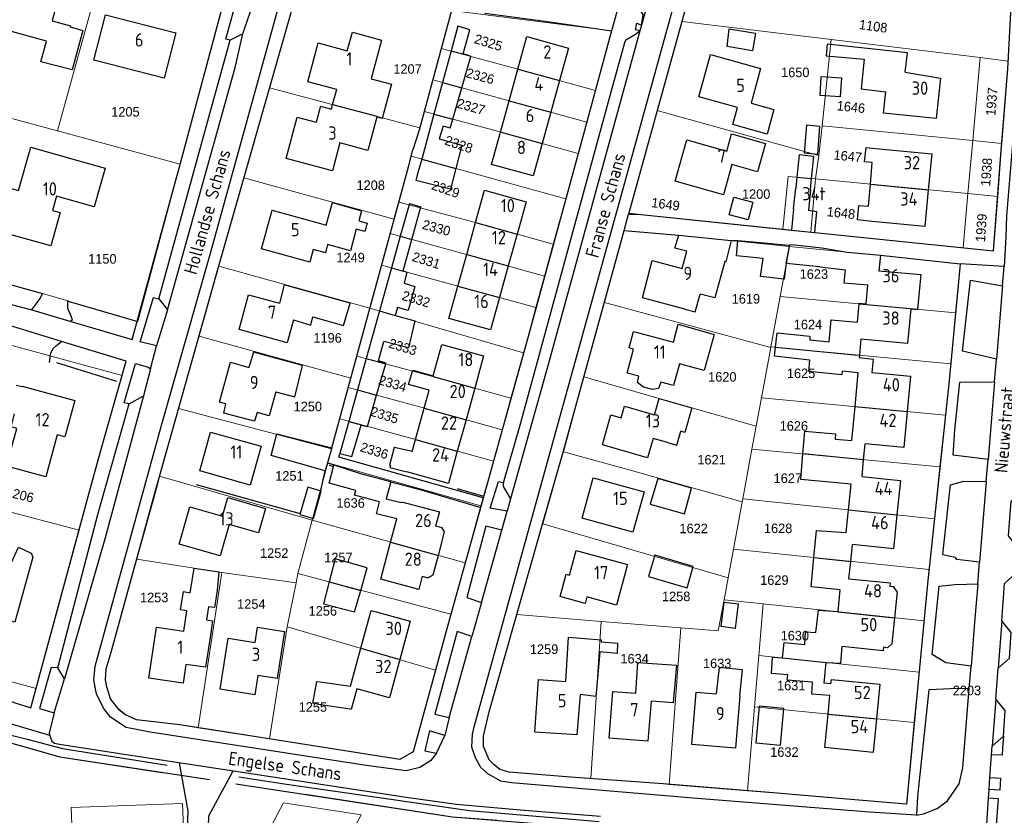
# Model space of a CAD drawing. Header units: metres. Extents: x 233874 to 239264, y 443832 to 448222.
# Tile 186 of 198: x 237745 to 237931, y 447233 to 447384. Entities that reach past the tile are written whole.
import ezdxf
from ezdxf.enums import TextEntityAlignment as Align

# ---------------------------------------------------------------- set-up
doc = ezdxf.new("R2010")
doc.units = ezdxf.units.M
doc.header["$MEASUREMENT"] = 0
doc.linetypes.add('DGN3', pattern=[54.868356, 36.578904, -18.289452])
for name, color, linetype in [('BIJGEBOUW', 4, 'Continuous'), ('DAKRAND', 4, 'Continuous'), ('DAKRAND-BYG', 4, 'Continuous'), ('Goud-kadastrale grenzen', 13, 'Continuous'), ('HEG', 253, 'Continuous'), ('HOOFDGEBOUW', 4, 'Continuous'), ('HOUTWAL', 253, 'Continuous'), ('HUISNUMMER', 253, 'Continuous'), ('KANTVERH', 253, 'Continuous'), ('MUUR', 253, 'Continuous'), ('OVLIJNOBJ', 253, 'Continuous'), ('RASTER', 253, 'Continuous'), ('SCHUTTING', 253, 'Continuous'), ('STRAATNAAM', 253, 'Continuous'), ('TUSSENMUUR', 253, 'Continuous')]:
    doc.layers.add(name, color=color, linetype=linetype)
for name, color, linetype, lineweight in [('G01 kadestrale perceelsgrens', 73, 'Continuous', 0), ('G02 kadestrale sectiegrens', 73, 'DGN3', 30), ('Z01 perceelnummer', 73, 'Continuous', 13)]:
    doc.layers.add(name, color=color, linetype=linetype, lineweight=lineweight)
doc.styles.get("Standard").update_dxf_attribs({"font": 'iso.shx'})
doc.styles.add('Styledgn001', font='dgn001.shx')

# ---------------------------------------------------------------- blocks, each defined once
blk = doc.blocks.new('A$C1532452F')
at = {"layer": 'G01 kadestrale perceelsgrens'}
for p, q in [((237752.03, 447362.55), (237760.189, 447392.016)), ((237824.493, 447378.12), (237826.422, 447385.272)), ((237826.422, 447385.272), (237856.634, 447381.441)), ((237865.231, 447366.382), (237869.862, 447383.158)), ((237869.862, 447383.158), (237898.052, 447379.768)), ((237896.341, 447363.522), (237898.052, 447379.768)), ((237898.052, 447379.768), (237926.195, 447376.369)), ((237822.893, 447372.189), (237824.493, 447378.12)), ((237924.776, 447360.709), (237926.195, 447376.369)), ((237926.195, 447376.369), (237931.471, 447375.721)), ((237821.282, 447366.215), (237822.893, 447372.189)), ((237822.893, 447372.189), (237851.937, 447364.198)), ((237787.237, 447353.71), (237792.077, 447370.682)), ((237792.077, 447370.682), (237820.449, 447363.125)), ((237851.937, 447364.198), (237853.567, 447370.178)), ((237729.078, 447368.741), (237752.03, 447362.55)), ((237820.449, 447363.125), (237821.282, 447366.215)), ((237859.885, 447347.014), (237865.231, 447366.382)), ((237865.231, 447366.382), (237895.726, 447357.915)), ((237752.03, 447362.55), (237775.203, 447356.283)), ((237895.726, 447357.915), (237896.341, 447363.522)), ((237896.341, 447363.522), (237924.776, 447360.709)), ((237923.869, 447350.71), (237924.776, 447360.709)), ((237924.776, 447360.709), (237930.265, 447360.152)), ((237816.446, 447349.11), (237818.8, 447357.771)), ((237847.964, 447349.706), (237850.311, 447358.266)), ((237895.122, 447353.46), (237895.726, 447357.915)), ((237782.464, 447336.976), (237787.237, 447353.71)), ((237787.237, 447353.71), (237815.57, 447345.887)), ((237888.926, 447343.995), (237889.943, 447353.956)), ((237889.943, 447353.956), (237895.122, 447353.46)), ((237894.227, 447343.449), (237895.122, 447353.46)), ((237895.122, 447353.46), (237923.869, 447350.71)), ((237845.609, 447341.157), (237847.964, 447349.706)), ((237922.95, 447340.488), (237923.869, 447350.71)), ((237923.869, 447350.71), (237929.482, 447350.173)), ((237815.57, 447345.887), (237816.446, 447349.11)), ((237814.827, 447343.154), (237815.57, 447345.887)), ((237861.56, 447346.816), (237859.885, 447347.014)), ((237888.926, 447343.995), (237861.56, 447346.816)), ((237855.253, 447330.149), (237858.991, 447343.76)), ((237858.991, 447343.76), (237869.31, 447342.882)), ((237888.926, 447343.995), (237894.227, 447343.449)), ((237813.206, 447337.19), (237814.827, 447343.154)), ((237869.31, 447342.882), (237890.179, 447340.725)), ((237894.227, 447343.449), (237922.95, 447340.488)), ((237843.971, 447335.146), (237845.609, 447341.157)), ((237888.43, 447331.276), (237890.179, 447340.725)), ((237907.355, 447339.066), (237922.406, 447337.467)), ((237778.75, 447323.789), (237782.464, 447336.976)), ((237782.464, 447336.976), (237811.006, 447329.095)), ((237811.006, 447329.095), (237813.206, 447337.19)), ((237813.206, 447337.19), (237842.338, 447329.191)), ((237749.185, 447331.823), (237733.537, 447336.191)), ((237842.338, 447329.191), (237843.971, 447335.146)), ((237753.999, 447330.473), (237749.185, 447331.823)), ((237886.672, 447321.778), (237888.43, 447331.276)), ((237888.43, 447331.276), (237921.55, 447328.19)), ((237808.545, 447320.042), (237811.006, 447329.095)), ((237811.006, 447329.095), (237839.984, 447320.649)), ((237851.394, 447316.099), (237855.253, 447330.149)), ((237855.253, 447330.149), (237886.643, 447321.622)), ((237920.627, 447318.575), (237921.55, 447328.19)), ((237774.898, 447310.111), (237778.75, 447323.789)), ((237778.75, 447323.789), (237807.413, 447315.879)), ((237740.813, 447322.703), (237764.228, 447316.391)), ((237884.894, 447312.172), (237886.643, 447321.622)), ((237886.643, 447321.622), (237886.672, 447321.778)), ((237886.672, 447321.778), (237920.627, 447318.575)), ((237807.413, 447315.879), (237808.545, 447320.042)), ((237837.609, 447312.109), (237839.984, 447320.649)), ((237806.93, 447314.102), (237807.413, 447315.879)), ((237847.517, 447301.984), (237851.394, 447316.099)), ((237805.317, 447308.168), (237806.93, 447314.102)), ((237835.95, 447306.142), (237837.609, 447312.109)), ((237883.904, 447306.827), (237884.894, 447312.172)), ((237884.894, 447312.172), (237919.634, 447308.895)), ((237771.308, 447297.364), (237774.898, 447310.111)), ((237774.898, 447310.111), (237803.785, 447302.539)), ((237918.598, 447299.108), (237919.634, 447308.895)), ((237883.096, 447302.457), (237883.904, 447306.827)), ((237834.298, 447300.203), (237835.95, 447306.142)), ((237803.069, 447299.885), (237803.785, 447302.539)), ((237881.364, 447293.097), (237883.096, 447302.457)), ((237883.096, 447302.457), (237918.598, 447299.108)), ((237800.132, 447289.054), (237803.069, 447299.885)), ((237803.069, 447299.885), (237831.927, 447291.762)), ((237831.927, 447291.762), (237834.298, 447300.203)), ((237917.564, 447289.337), (237918.598, 447299.108)), ((237771.308, 447297.364), (237800.132, 447289.054)), ((237732.644, 447293.353), (237756.118, 447287.159)), ((237828.959, 447281.008), (237831.927, 447291.762)), ((237879.597, 447283.554), (237881.26, 447292.537)), ((237881.26, 447292.537), (237881.364, 447293.097)), ((237881.364, 447293.097), (237917.564, 447289.337)), ((237797.399, 447278.966), (237800.132, 447289.054)), ((237800.132, 447289.054), (237828.959, 447281.008)), ((237843.616, 447288.362), (237878.6, 447278.168)), ((237916.551, 447279.769), (237917.564, 447289.337)), ((237747.997, 447257.267), (237756.118, 447287.159)), ((237878.6, 447278.168), (237879.597, 447283.554)), ((237879.597, 447283.554), (237916.551, 447279.769)), ((237767.009, 447281.675), (237783.074, 447279.192)), ((237826.255, 447271.286), (237828.959, 447281.008)), ((237778.616, 447249.869), (237783.074, 447279.192)), ((237783.074, 447279.192), (237797.077, 447277.227)), ((237797.077, 447277.227), (237797.399, 447278.966)), ((237797.399, 447278.966), (237826.255, 447271.286)), ((237795.407, 447268.931), (237797.077, 447277.227)), ((237877.834, 447274.026), (237878.6, 447278.168)), ((237877.834, 447274.026), (237885.243, 447273.257)), ((237884.428, 447263.539), (237885.243, 447273.257)), ((237885.243, 447273.257), (237915.588, 447270.037)), ((237838.729, 447271.227), (237854.673, 447269.956)), ((237852.673, 447240.284), (237854.673, 447269.956)), ((237854.673, 447269.956), (237869.683, 447268.762)), ((237914.66, 447260.393), (237915.588, 447270.037)), ((237792.046, 447247.785), (237795.407, 447268.931)), ((237795.407, 447268.931), (237823.364, 447260.76)), ((237867.465, 447239.191), (237869.683, 447268.762)), ((237724.472, 447263.667), (237747.997, 447257.267)), ((237883.617, 447253.813), (237884.428, 447263.539)), ((237884.428, 447263.539), (237914.66, 447260.393)), ((237913.745, 447250.884), (237914.66, 447260.393)), ((237882.285, 447237.981), (237883.617, 447253.813)), ((237883.617, 447253.813), (237913.745, 447250.884)), ((237867.465, 447239.191), (237882.285, 447237.981)), ((237775.619, 447235.571), (237775.971, 447226.179))]:
    blk.add_line(p, q, dxfattribs=at)
at = {"layer": 'G01 kadestrale perceelsgrens', "flags": 128}
for points in [[(237869.862, 447383.158), (237876.377, 447406.762), (237878.546, 447406.438), (237910.925, 447400.792), (237928.891, 447397.83), (237932.497, 447396.954), (237931.913, 447383.639), (237931.471, 447375.721)], [(237792.077, 447370.682), (237796.128, 447384.885), (237797.802, 447389.401)], [(237775.203, 447356.283), (237775.243, 447356.428), (237783.084, 447385.729)], [(237856.634, 447381.441), (237856.064, 447379.344), (237853.567, 447370.178)], [(237824.493, 447378.12), (237839.166, 447374.151), (237853.567, 447370.178)], [(237930.265, 447360.152), (237931.389, 447374.243), (237931.471, 447375.721)], [(237821.282, 447366.215), (237835.799, 447362.269), (237850.311, 447358.266)], [(237850.311, 447358.266), (237851.883, 447363.998), (237851.937, 447364.198)], [(237818.8, 447357.771), (237819.127, 447358.973), (237820.449, 447363.125)], [(237929.482, 447350.173), (237930.158, 447358.816), (237930.265, 447360.152)], [(237818.8, 447357.771), (237833.369, 447353.733), (237847.964, 447349.706)], [(237775.203, 447356.283), (237767.213, 447326.585), (237754.226, 447330.358), (237753.999, 447330.473)], [(237922.95, 447340.488), (237928.679, 447339.898), (237929.482, 447350.173)], [(237816.446, 447349.11), (237830.929, 447345.226), (237845.609, 447341.157)], [(237814.827, 447343.154), (237829.228, 447339.232), (237843.971, 447335.146)], [(237890.179, 447340.725), (237901.073, 447339.649), (237907.355, 447339.066)], [(237922.406, 447337.467), (237922.178, 447334.736), (237921.55, 447328.19)], [(237839.984, 447320.649), (237840.778, 447323.503), (237842.338, 447329.191)], [(237808.545, 447320.042), (237822.628, 447316.251), (237837.609, 447312.109)], [(237919.634, 447308.895), (237920.322, 447315.395), (237920.627, 447318.575)], [(237764.228, 447316.391), (237760.428, 447302.89), (237758.473, 447295.83), (237756.118, 447287.159)], [(237851.394, 447316.099), (237865.573, 447312.055), (237871.775, 447310.286), (237883.904, 447306.827)], [(237806.93, 447314.102), (237820.896, 447310.304), (237835.95, 447306.142)], [(237803.785, 447302.539), (237803.841, 447302.736), (237805.317, 447308.168)], [(237805.317, 447308.168), (237819.171, 447304.386), (237834.298, 447300.203)], [(237843.616, 447288.362), (237847.497, 447301.911), (237847.517, 447301.984)], [(237847.517, 447301.984), (237859.926, 447298.584), (237871.651, 447295.207), (237881.26, 447292.537)], [(237767.009, 447281.675), (237770.823, 447295.505), (237771.285, 447297.283), (237771.308, 447297.364)], [(237838.729, 447271.227), (237842.836, 447285.642), (237843.543, 447288.107), (237843.616, 447288.362)], [(237767.009, 447281.675), (237762.176, 447264.148), (237761.213, 447261.011), (237761.09, 447258.922), (237761.329, 447257.601), (237762.039, 447255.342), (237763.624, 447253.288), (237764.882, 447252.322), (237766.926, 447251.4), (237775.132, 447250.406), (237778.616, 447249.869)], [(237915.588, 447270.037), (237916.265, 447277.068), (237916.551, 447279.769)], [(237869.683, 447268.762), (237876.755, 447268.199), (237877.834, 447274.026)], [(237823.364, 447260.76), (237825.368, 447268.095), (237826.255, 447271.286)], [(237838.729, 447271.227), (237833.508, 447252.899), (237832.43, 447248.273), (237832.418, 447246.309), (237833.494, 447243.807), (237834.372, 447242.925), (237835.522, 447242.008), (237837.255, 447241.466), (237848.838, 447240.565), (237852.673, 447240.284)], [(237723.591, 447260.551), (237738.075, 447256.471), (237747.008, 447253.627), (237747.997, 447257.267)], [(237792.046, 447247.785), (237816.649, 447243.865), (237819.152, 447245.337), (237823.364, 447260.76)], [(237882.285, 447237.981), (237887.116, 447237.586), (237900.989, 447236.378), (237912.261, 447235.461), (237913.745, 447250.884)], [(237778.616, 447249.869), (237789.137, 447248.249), (237792.046, 447247.785)], [(237852.673, 447240.284), (237866.35, 447239.282), (237867.465, 447239.191)], [(237754.876, 447228.421), (237754.62, 447234.818), (237775.619, 447235.571)], [(237780.242, 447208.313), (237794.696, 447235.709), (237809.36, 447233.462), (237794.508, 447205.327), (237780.242, 447208.313)]]:
    blk.add_lwpolyline(points, dxfattribs=at)
at = {"layer": 'G02 kadestrale sectiegrens', "flags": 128}
blk.add_lwpolyline([(237744.761, 447246.579), (237752.472, 447244.391), (237826.592, 447233.08), (237865.552, 447229.934)], dxfattribs=at)
at = {"layer": 'G01 kadestrale perceelsgrens', "style": 'Styledgn001'}
for s, rotation, p in [('1108', 352.10548, (237906.002, 447382.307)), ('2325', 342.83405, (237833.365, 447379.215)), ('2326', 344.66939, (237831.827, 447372.874)), ('1937', 85.54365, (237928.353, 447368.072)), ('2327', 344.32241, (237830.098, 447367.11)), ('1646', 353.91299, (237901.796, 447367.056)), ('2328', 341.16285, (237827.792, 447360)), ('1647', 354.24366, (237901.198, 447357.78)), ('1938', 85.54814, (237927.363, 447354.771)), ('2329', 340.98559, (237825.294, 447351.546)), ('1649', 352.29166, (237866.81, 447348.704)), ('1648', 354.027, (237899.916, 447347.064)), ('2330', 344.69968, (237823.565, 447344.244)), ('1939', 85.9798, (237926.38, 447344.244)), ('2331', 342.85096, (237821.644, 447338.095)), ('2332', 343.48749, (237819.722, 447330.794)), ('2333', 342.96046, (237817.224, 447321.763)), ('2334', 343.36119, (237815.303, 447314.846)), ('2335', 342.59811, (237813.766, 447308.889)), ('2336', 342.90569, (237811.844, 447302.164)), ('1206', 346.1722, (237744.929, 447293.859))]:
    blk.add_text(s, height=1.8, rotation=rotation, dxfattribs=at).set_placement(p, align=Align.MIDDLE_CENTER)
at = {"layer": 'Z01 perceelnummer', "linetype": 'Continuous', "lineweight": 13, "style": 'Styledgn001'}
for s, p in [('1207', (237818.1, 447374.22)), ('1650', (237891.286, 447373.587)), ('1205', (237764.86, 447366.148)), ('1208', (237811.154, 447352.283)), ('1200', (237883.901, 447350.617)), ('1150', (237760.51, 447338.381)), ('1249', (237807.361, 447338.635)), ('1623', (237894.795, 447335.515)), ('1619', (237881.967, 447330.843)), ('1624', (237893.68, 447325.995)), ('1196', (237803.019, 447323.466)), ('1625', (237892.375, 447316.776)), ('1620', (237877.518, 447316.108)), ('1250', (237799.282, 447310.525)), ('1626', (237891.013, 447306.849)), ('1621', (237875.487, 447300.47)), ('1251', (237795.816, 447297.421)), ('1627', (237889.87, 447296.976)), ('1636', (237807.365, 447292.302)), ('1622', (237872.104, 447287.501)), ('1628', (237888.047, 447287.513)), ('1252', (237792.945, 447282.846)), ('1257', (237805.05, 447282.024)), ('1629', (237887.339, 447277.747)), ('1253', (237770.285, 447274.473)), ('1258', (237868.802, 447274.669)), ('1254', (237788.619, 447273.226)), ('1256', (237802.11, 447271.938)), ('1630', (237891.199, 447267.262)), ('1259', (237843.879, 447264.697)), ('1634', (237860.96, 447262.909)), ('1633', (237876.547, 447262.024)), ('1631', (237890.52, 447257.85)), ('2203', (237923.682, 447256.917)), ('1255', (237800.235, 447253.796)), ('1632', (237889.232, 447245.284))]:
    blk.add_text(s, height=1.8, dxfattribs=at).set_placement(p, align=Align.MIDDLE_CENTER)

msp = doc.modelspace()

# ---------------------------------------------------------------- linework, layer by layer
at = {"layer": 'BIJGEBOUW'}
for p, q in [((237890.93, 447347.83), (237891.38, 447351.72)), ((237894.14, 447351.44), (237893.79, 447347.49))]:
    msp.add_line(p, q, dxfattribs=at)
at = {"layer": 'DAKRAND'}
for p, q in [((237812.28, 447365.14), (237812.11, 447364.44)), ((237889.92, 447340.97), (237890.24, 447341.03)), ((237890.24, 447341.03), (237890.61, 447341.09)), ((237890.61, 447341.09), (237896.27, 447340.46)), ((237896.27, 447340.46), (237901.07, 447339.65)), ((237890.18, 447337.46), (237889.54, 447337.58)), ((237895.87, 447336.86), (237890.18, 447337.46)), ((237895.87, 447336.86), (237900.76, 447336.31)), ((237804.14, 447299.22), (237804.22, 447299.51)), ((237804.22, 447299.51), (237809.23, 447297.88)), ((237814.06, 447293.09), (237816.89, 447292.37)), ((237806.46, 447257.86), (237807.36, 447257.74))]:
    msp.add_line(p, q, dxfattribs=at)
for points in [[(237751.01, 447383.33), (237754.48, 447382.4), (237754.42, 447382.18), (237756.83, 447381.51), (237754.84, 447374.05), (237748.92, 447375.59), (237749.95, 447379.47)], [(237912.04, 447373.61), (237912.45, 447377.29), (237897.31, 447378.92), (237897.12, 447376.73), (237904.28, 447376.11), (237903.72, 447370.51), (237908.36, 447369.94)], [(237811.21, 447372.36), (237815.1, 447371.35), (237813.32, 447364.9), (237812.28, 447365.14)], [(237905.46, 447352.47), (237905.82, 447356.6), (237904.36, 447356.71), (237904.64, 447359.4), (237907.11, 447359.16)], [(237905.8, 447345.45), (237903.05, 447345.77), (237903.3, 447348.45), (237905.1, 447348.36), (237905.46, 447352.47)], [(237801.67, 447345.03), (237802.72, 447344.74), (237803.92, 447349.02), (237809.41, 447347.46), (237808.94, 447345.59), (237810.49, 447345.12), (237810.02, 447343.54), (237808.43, 447344.01), (237807.33, 447339.89), (237803.03, 447341.09), (237802.62, 447339.51), (237800.32, 447340.14)], [(237889.54, 447337.58), (237889.18, 447334.57), (237884.75, 447335.07), (237885.25, 447338.45), (237880.17, 447338.97), (237880.46, 447341.85), (237885.43, 447341.4), (237889.92, 447340.97)], [(237796.58, 447326.87), (237799.85, 447325.89), (237800.26, 447327.44), (237806.02, 447325.78), (237807.25, 447330.05), (237794.82, 447333.5), (237793.91, 447329.99)], [(237870.41, 447328.91), (237872.38, 447328.4), (237873.34, 447331.74)], [(237868.33, 447322.69), (237869.21, 447326.04), (237875.99, 447324.12), (237874.07, 447317.32), (237869.42, 447318.59)], [(237887.55, 447321.7), (237887.87, 447324.4), (237894.05, 447323.79), (237894, 447323.09), (237897.66, 447322.74), (237898.06, 447326.85), (237903, 447326.42)], [(237903.17, 447316.84), (237900.14, 447317.17), (237900.08, 447316.47), (237893.87, 447317.13), (237894.06, 447319.28), (237887.35, 447320.03), (237887.55, 447321.7)], [(237793.23, 447313.28), (237796.81, 447312.37), (237798.28, 447318.26), (237789.01, 447320.77), (237788.17, 447317.9)], [(237903.36, 447319.76), (237905.99, 447319.46), (237905.75, 447316.94)], [(237822.21, 447313.58), (237818.3, 447314.65), (237819.08, 447317.36), (237822.96, 447316.32)], [(237865.9, 447315.12), (237865.46, 447313.92), (237864.33, 447313.73), (237862.65, 447314.17), (237861.48, 447315.05), (237861.77, 447316.21)], [(237789.71, 447309.37), (237789.25, 447307.76), (237783.42, 447309.27), (237783.81, 447311)], [(237867.45, 447303.63), (237868.92, 447303.22), (237869.7, 447305.84)], [(237892.72, 447301.55), (237893.08, 447305.86), (237898.9, 447305.33), (237898.84, 447304.32), (237901.96, 447304.08)], [(237819, 447301.99), (237815.9, 447302.69), (237815.61, 447302.78), (237814.71, 447299.42), (237814.91, 447299.38), (237814.75, 447299), (237817.95, 447298.17)], [(237901.85, 447295.83), (237892.33, 447296.74), (237892.72, 447301.55)], [(237808.32, 447294.64), (237803.33, 447296.04), (237804.14, 447299.22)], [(237809.23, 447297.88), (237814.87, 447296.33), (237814.97, 447296.31), (237814.06, 447293.09)], [(237812.8, 447292.49), (237808.08, 447293.79), (237808.32, 447294.64)], [(237816.08, 447289.3), (237812.27, 447290.26), (237812.8, 447292.49)], [(237823.94, 447282.41), (237825.11, 447286.84), (237824.64, 447287.63), (237823.39, 447287.95)], [(237894.81, 447282), (237895.32, 447287.13), (237900.92, 447286.7)], [(237820.88, 447278.48), (237821.96, 447278.19), (237822.97, 447278.76), (237823.94, 447282.41)], [(237899.77, 447275.92), (237894.27, 447276.49), (237894.81, 447282)], [(237888.86, 447263.1), (237889.17, 447265.95), (237893.06, 447265.58), (237893.19, 447267.98), (237895.18, 447267.83), (237895.65, 447272.07), (237899.35, 447271.79)], [(237847.99, 447258.59), (237848.48, 447266.99), (237854.64, 447266.5), (237854.62, 447266.1), (237857.76, 447265.87), (237857.65, 447263.91), (237854.37, 447264.22), (237853.66, 447255.8), (237850.67, 447256.13)], [(237897.13, 447262.22), (237897.13, 447262.22), (237899.88, 447262.04), (237900.11, 447265.23)], [(237861.19, 447256.38), (237861.6, 447262.22), (237868.85, 447261.66), (237868.22, 447254.57), (237864.06, 447254.88)], [(237897.8, 447255.96), (237894.38, 447256.21), (237894.53, 447258.46), (237889.78, 447258.86), (237889.85, 447259.85), (237886.77, 447260.13), (237886.99, 447263.2), (237888.86, 447263.1)], [(237898.02, 447258.16), (237896.74, 447258.3), (237897.13, 447262.22)], [(237880.85, 447255.89), (237881.32, 447260.83), (237876.92, 447261.26), (237876.36, 447256.26)], [(237808.53, 447257.22), (237807.47, 447253.3), (237807.25, 447253.36), (237801.29, 447254.26), (237800.23, 447254.54), (237800.99, 447258.58), (237802.06, 447258.47), (237806.46, 447257.86)]]:
    msp.add_lwpolyline(points, dxfattribs=at)
at = {"layer": 'DAKRAND-BYG'}
for p, q in [((237827.59, 447382.29), (237826.32, 447377.63)), ((237829.87, 447381.63), (237827.59, 447382.29)), ((237826.32, 447377.63), (237824.71, 447371.69)), ((237824.71, 447371.69), (237823.09, 447365.72)), ((237826.66, 447364.75), (237828.35, 447370.69)), ((237823.09, 447365.72), (237820.78, 447357.22)), ((237826.18, 447363.05), (237826.66, 447364.75)), ((237891.58, 447353.8), (237891.38, 447351.72)), ((237894.14, 447351.44), (237894.36, 447353.53)), ((237818.45, 447348.81), (237816.73, 447342.64)), ((237818.45, 447348.81), (237820.61, 447348.18)), ((237818.92, 447342.04), (237820.61, 447348.18)), ((237890.93, 447347.83), (237890.54, 447343.83)), ((237890.54, 447343.83), (237894.99, 447343.37)), ((237816.73, 447342.64), (237815.06, 447336.68)), ((237817.3, 447336.13), (237818.92, 447342.04)), ((237815.06, 447336.68), (237812.8, 447328.57)), ((237810.3, 447319.57), (237808.65, 447313.63)), ((237812.26, 447312.65), (237814, 447318.57)), ((237808.65, 447313.63), (237807.01, 447307.71)), ((237810.53, 447306.75), (237812.26, 447312.65)), ((237808.11, 447271.74), (237809.28, 447275.8))]:
    msp.add_line(p, q, dxfattribs=at)
for points in [[(237829.6, 447376.74), (237828.59, 447377.08), (237829.87, 447381.63)], [(237878.78, 447381.83), (237883.78, 447380.98), (237883.22, 447377.66), (237878.46, 447378.46), (237878.78, 447381.83)], [(237828.35, 447370.69), (237830.04, 447376.59), (237829.6, 447376.74)], [(237900.01, 447372.58), (237899.77, 447368.95), (237895.96, 447369.21), (237896.2, 447372.82), (237900.01, 447372.58)], [(237826.18, 447363.05), (237824.82, 447363.41), (237824.09, 447361.03), (237828.37, 447359.84), (237827.22, 447355.44)], [(237895.53, 447358.17), (237895.93, 447363.39), (237893.39, 447363.59), (237892.99, 447358.37), (237895.53, 447358.17)], [(237820.78, 447357.22), (237820.14, 447354.87), (237819.67, 447353.2)], [(237894.36, 447353.53), (237894.79, 447357.73), (237892, 447358.02), (237891.58, 447353.8)], [(237827.22, 447355.44), (237826.2, 447351.51), (237819.67, 447353.2)], [(237879.7, 447350.03), (237883.25, 447349.1), (237882.37, 447345.74), (237878.82, 447346.67), (237879.7, 447350.03)], [(237894.99, 447343.37), (237895.38, 447347.29), (237893.79, 447347.49)], [(237817.3, 447336.13), (237818, 447335.88), (237817.44, 447333.8), (237819.49, 447333.18), (237818.23, 447328.66), (237816.2, 447329.23), (237815.79, 447327.71)], [(237812.8, 447328.57), (237812.05, 447325.87), (237810.3, 447319.57)], [(237815.79, 447327.71), (237819.5, 447326.7), (237818.3, 447321.61), (237813.6, 447322.8)], [(237814, 447318.57), (237814.03, 447318.7), (237812.62, 447319.16), (237813.6, 447322.8)], [(237807.01, 447307.71), (237805.32, 447301.63), (237807.61, 447301.1), (237809.34, 447306.98), (237810.52, 447306.73), (237810.53, 447306.75)], [(237803.84, 447302.74), (237802.57, 447298.4), (237792.34, 447301.24), (237793.43, 447305.38), (237803.84, 447302.74)], [(237863.91, 447292.07), (237870.36, 447290.26), (237871.7, 447295.09), (237865.34, 447296.9), (237863.91, 447292.07)], [(237800.34, 447289.4), (237801.82, 447294.53), (237799.27, 447295.26), (237797.8, 447290.13), (237800.34, 447289.4)], [(237863.56, 447278.45), (237870.85, 447276.28), (237872.04, 447280.29), (237864.76, 447282.46), (237863.56, 447278.45)], [(237809.28, 447275.8), (237810.5, 447280.04), (237804.44, 447281.73), (237803.33, 447277.39)], [(237803.33, 447277.39), (237802.27, 447273.28), (237808.11, 447271.74)], [(237877.31, 447268.96), (237877.87, 447273.58), (237880.52, 447273.26), (237879.96, 447268.64), (237877.31, 447268.96)], [(237888.49, 447246.59), (237889.11, 447253.52), (237884.45, 447253.94), (237883.83, 447247.01), (237888.49, 447246.59)]]:
    msp.add_lwpolyline(points, dxfattribs=at)
at = {"layer": 'HEG'}
msp.add_line((237827.5, 447295.03), (237832.43, 447293.59), dxfattribs=at)
for points in [[(237730.48, 447337.21), (237733.54, 447336.19), (237749.18, 447331.82)], [(237754, 447330.47), (237754.23, 447330.36), (237767.21, 447326.59)]]:
    msp.add_lwpolyline(points, dxfattribs=at)
at = {"layer": 'HOOFDGEBOUW'}
for p, q in [((237752.05, 447387.11), (237751.01, 447383.33)), ((237813.21, 447379.66), (237811.21, 447372.36)), ((237848.5, 447378.16), (237846.81, 447372.04)), ((237837.29, 447368.23), (237838.94, 447374.21)), ((237846.81, 447372.04), (237845.16, 447366.06)), ((237803.96, 447367.52), (237804.73, 447370.33)), ((237835.66, 447362.31), (237837.29, 447368.23)), ((237801.67, 447367.22), (237800.86, 447364.2)), ((237801.67, 447367.22), (237803.73, 447366.67)), ((237803.73, 447366.67), (237803.96, 447367.52)), ((237845.16, 447366.06), (237843.52, 447360.14)), ((237746.99, 447359.46), (237756.31, 447356.84)), ((237840.48, 447349.16), (237838.79, 447343.05)), ((237829.27, 447339.22), (237830.93, 447345.23)), ((237838.79, 447343.05), (237837.12, 447337.04)), ((237827.61, 447333.24), (237829.27, 447339.22)), ((237901.07, 447339.65), (237907.36, 447339.07)), ((237837.12, 447337.04), (237835.47, 447331.08)), ((237903, 447326.42), (237903.32, 447329.89)), ((237832.47, 447320.06), (237830.8, 447313.99)), ((237903.4, 447320.2), (237903.36, 447319.76)), ((237902.57, 447310.51), (237903.17, 447316.84)), ((237905.75, 447316.94), (237913.04, 447316.26)), ((237913.04, 447316.26), (237912.41, 447309.58)), ((237830.8, 447313.99), (237829.14, 447308.02)), ((237821.27, 447310.2), (237822.21, 447313.58)), ((237819.63, 447304.26), (237821.27, 447310.2)), ((237901.96, 447304.08), (237902.57, 447310.51)), ((237829.14, 447308.02), (237827.5, 447302.08)), ((237819, 447301.99), (237819.63, 447304.26)), ((237904.18, 447300.47), (237904.46, 447303.46)), ((237908.5, 447303.07), (237904.46, 447303.46)), ((237903.88, 447297.31), (237904.18, 447300.47)), ((237903.88, 447297.31), (237907.98, 447296.89)), ((237901.36, 447291.02), (237901.85, 447295.83)), ((237907.98, 447296.89), (237911.15, 447296.57)), ((237911.15, 447296.57), (237910.48, 447290.07)), ((237824.11, 447290.63), (237823.39, 447287.95)), ((237900.92, 447286.7), (237901.36, 447291.02)), ((237814.91, 447284.93), (237816.08, 447289.3)), ((237901.76, 447281.28), (237902.09, 447284.45)), ((237901.42, 447278), (237901.76, 447281.28)), ((237901.42, 447278), (237909.18, 447277.2)), ((237909.18, 447277.2), (237909.11, 447276.6)), ((237899.35, 447271.79), (237899.77, 447275.92)), ((237909.11, 447276.6), (237909.81, 447276.53)), ((237910.51, 447275.55), (237909.81, 447276.53)), ((237910.51, 447275.55), (237910, 447270.63)), ((237781.31, 447270.08), (237780.89, 447267.33)), ((237818.58, 447269.98), (237816.62, 447262.73)), ((237910, 447270.63), (237909.49, 447265.7)), ((237770.75, 447268.87), (237775.89, 447268.09)), ((237908.71, 447264.98), (237909.49, 447265.7)), ((237807.36, 447257.74), (237809.29, 447264.87)), ((237908.71, 447264.98), (237907.92, 447265.06)), ((237907.24, 447258.1), (237906.61, 447251.58)), ((237897.47, 447252.47), (237897.8, 447255.96))]:
    msp.add_line(p, q, dxfattribs=at)
for points in [[(237749.95, 447379.47), (237738.09, 447382.74), (237740.19, 447390.37), (237752.05, 447387.11)], [(237774.36, 447381.02), (237772.17, 447372.5), (237758.92, 447375.9), (237761.11, 447384.43), (237774.36, 447381.02)], [(237804.73, 447370.33), (237799.26, 447371.83), (237801.26, 447379.14), (237806.74, 447377.64), (237807.7, 447381.17), (237813.21, 447379.66)], [(237838.94, 447374.21), (237840.63, 447380.33), (237848.5, 447378.16)], [(237887.24, 447366.57), (237885.96, 447361.94), (237879.5, 447363.73), (237880.39, 447366.93), (237873.09, 447368.96), (237875.3, 447376.94), (237884.75, 447374.32), (237882.94, 447367.77), (237887.24, 447366.57)], [(237912.04, 447373.61), (237918.67, 447372.5), (237917.89, 447364.86), (237907.94, 447365.88), (237908.36, 447369.94)], [(237812.11, 447364.44), (237810.62, 447358.86), (237805.32, 447360.28), (237803.92, 447355.02), (237795.19, 447357.34), (237797.28, 447365.16), (237800.86, 447364.2)], [(237843.52, 447360.14), (237841.84, 447354.03), (237833.97, 447356.2), (237835.66, 447362.31)], [(237885.67, 447360.18), (237884.18, 447354.83), (237879.29, 447356.19), (237877.71, 447350.5), (237868.62, 447353.03), (237870.79, 447360.83), (237878.36, 447358.72), (237879.25, 447361.96), (237885.67, 447360.18)], [(237760.02, 447351.95), (237758.96, 447348.2), (237751.84, 447350.2), (237751.09, 447347.53), (237752.55, 447347.12), (237750.79, 447340.84), (237743.3, 447342.94), (237742.84, 447343.6), (237738.03, 447344.96), (237739.09, 447348.72), (237739.24, 447348.68), (237740.32, 447352.5), (237744.69, 447351.28), (237746.99, 447359.46)], [(237907.11, 447359.16), (237917.04, 447358.21), (237916.39, 447351.43)], [(237756.31, 447356.84), (237761.02, 447355.52), (237760.02, 447351.95)], [(237830.93, 447345.23), (237832.62, 447351.33), (237840.48, 447349.16)], [(237916.39, 447351.43), (237915.73, 447344.5), (237905.8, 447345.45)], [(237800.32, 447340.14), (237799.66, 447337.76), (237790.53, 447340.28), (237792.54, 447347.56), (237801.67, 447345.03)], [(237870.79, 447339.83), (237868.56, 447340.43), (237869.31, 447342.88), (237879.17, 447341.87), (237878.19, 447337.84), (237877.96, 447337.91)], [(237870.41, 447328.91), (237862.42, 447331.05), (237864.3, 447338.07), (237869.91, 447336.56), (237870.79, 447339.83)], [(237907.36, 447339.07), (237907.08, 447336.14), (237914.95, 447335.41), (237914.34, 447328.86)], [(237877.96, 447337.91), (237876.1, 447331), (237873.34, 447331.74)], [(237903.32, 447329.89), (237903.33, 447330.02), (237904.65, 447329.9), (237904.97, 447333.39), (237900.53, 447333.8), (237900.76, 447336.31)], [(237835.47, 447331.08), (237833.77, 447324.96), (237825.92, 447327.14), (237827.61, 447333.24)], [(237796.58, 447326.87), (237795.38, 447322.52), (237786.31, 447325.02), (237788.12, 447331.59), (237793.91, 447329.99)], [(237914.34, 447328.86), (237914.33, 447328.75), (237913.09, 447328.87), (237912.49, 447322.38), (237903.68, 447323.2), (237903.4, 447320.2)], [(237861.77, 447316.21), (237859.53, 447316.81), (237860.74, 447321.34), (237859.92, 447321.56), (237860.76, 447324.7), (237868.33, 447322.69)], [(237822.96, 447316.32), (237824.6, 447322.24), (237832.47, 447320.06)], [(237783.81, 447311), (237782.61, 447311.33), (237784.69, 447318.86), (237788.17, 447317.9)], [(237869.42, 447318.59), (237868.32, 447314.47), (237865.9, 447315.12)], [(237744.24, 447314.57), (237745.36, 447314.26), (237745.38, 447314.35), (237755.33, 447311.63)], [(237793.23, 447313.28), (237791.98, 447308.74), (237789.71, 447309.37)], [(237867.45, 447303.63), (237864.45, 447304.49), (237863.4, 447300.82), (237854.87, 447303.25), (237856.49, 447308.92), (237858.43, 447308.37), (237859.06, 447310.58), (237864.69, 447308.97), (237865.57, 447312.05), (237871.77, 447310.29), (237870.45, 447305.63), (237869.7, 447305.84)], [(237755.33, 447311.63), (237753.45, 447304.79), (237752, 447305.19), (237749.82, 447297.21), (237742.43, 447299.24), (237744.38, 447306.38), (237743.28, 447306.68), (237743.95, 447309.15)], [(237912.41, 447309.58), (237911.77, 447302.77), (237908.5, 447303.07)], [(237790.47, 447303.01), (237788.43, 447295.68), (237778.88, 447298.35), (237780.92, 447305.67), (237790.47, 447303.01)], [(237827.5, 447302.08), (237825.82, 447295.99), (237817.95, 447298.17)], [(237862.74, 447294.41), (237860.65, 447286.8), (237851.05, 447289.44), (237853.14, 447297.05), (237862.74, 447294.41)], [(237791.3, 447291.27), (237789.98, 447286.64), (237784.43, 447288.23), (237782.73, 447282.3), (237775.02, 447284.51), (237777.04, 447291.56), (237783.19, 447289.8), (237784.2, 447293.31), (237791.3, 447291.27)], [(237816.89, 447292.37), (237816.94, 447292.53), (237824.11, 447290.63)], [(237910.48, 447290.07), (237909.83, 447283.66), (237902.09, 447284.45)], [(237820.88, 447278.48), (237820.21, 447276), (237813.05, 447277.91), (237814.91, 447284.93)], [(237739.49, 447280.45), (237742.65, 447279.58), (237744.69, 447283.96), (237747.06, 447282.86), (237747.37, 447282.09)], [(237859.64, 447280.67), (237857.55, 447273.04), (237851.94, 447274.58), (237851.6, 447273.35), (237846.88, 447274.64), (237848.04, 447278.85), (237848.67, 447278.68), (237849.94, 447283.32), (237859.64, 447280.67)], [(237747.37, 447282.09), (237743.96, 447269.78), (237740.55, 447270.72), (237740.93, 447272.1), (237737.74, 447272.99)], [(237775.89, 447268.09), (237776.47, 447271.93), (237775.27, 447272.11), (237775.8, 447275.57), (237777.1, 447275.37), (237777.81, 447280.01), (237782.48, 447279.3)], [(237782.48, 447279.3), (237782.18, 447275.8), (237781.69, 447272.55), (237780.53, 447272.73), (237780.15, 447270.26), (237781.31, 447270.08)], [(237809.29, 447264.87), (237811.22, 447271.98), (237818.58, 447269.98)], [(237780.89, 447267.33), (237779.97, 447261.28), (237776.28, 447261.84), (237775.74, 447258.26), (237769.29, 447259.24), (237770.75, 447268.87)], [(237794.88, 447268.03), (237793.47, 447259.18), (237789.85, 447259.75), (237789.27, 447256.1), (237782.72, 447257.14), (237784.25, 447266.78), (237789.32, 447265.97), (237789.78, 447268.85), (237794.88, 447268.03)], [(237907.92, 447265.06), (237907.85, 447264.42), (237900.11, 447265.23)], [(237816.62, 447262.73), (237814.67, 447255.55), (237808.53, 447257.22)], [(237850.67, 447256.13), (237850.04, 447248.52), (237842.1, 447249.07), (237842.84, 447258.98), (237847.99, 447258.59)], [(237898.02, 447258.16), (237898.1, 447258.99), (237907.24, 447258.1)], [(237864.06, 447254.88), (237863.46, 447247.36), (237856.13, 447247.94), (237856.82, 447256.73), (237861.19, 447256.38)], [(237880.85, 447255.89), (237880.02, 447246.05), (237871.75, 447246.74), (237872.57, 447256.58), (237876.36, 447256.26)], [(237906.61, 447251.58), (237905.99, 447245.23), (237896.85, 447246.12), (237897.47, 447252.47)]]:
    msp.add_lwpolyline(points, dxfattribs=at)
at = {"layer": 'HOUTWAL'}
msp.add_line((237751.85, 447318.8), (237763.18, 447315.28), dxfattribs=at)
at = {"layer": 'KANTVERH'}
for p, q in [((237876.38, 447406.76), (237859.83, 447346.81)), ((237818.26, 447355.77), (237819.13, 447358.97)), ((237803.84, 447302.74), (237818.26, 447355.77)), ((237858.99, 447343.76), (237869.31, 447342.88)), ((237879.17, 447341.87), (237880.46, 447341.85)), ((237930.38, 447333.28), (237930.7, 447336.93)), ((237769.6, 447317.63), (237770.7, 447321.98)), ((237928.88, 447315.14), (237929.24, 447319.48)), ((237765.58, 447311.03), (237768.3, 447312.53)), ((237803.01, 447299.9), (237804.22, 447299.51)), ((237927.33, 447296.35), (237927.67, 447300.52)), ((237835.88, 447287.16), (237836.89, 447290.77)), ((237925.73, 447277.02), (237926.07, 447281.12)), ((237832.05, 447273.52), (237830.25, 447267.12)), ((237930.26, 447270.07), (237929.57, 447261.13)), ((237924.13, 447257.27), (237924.47, 447261.53)), ((237929.13, 447255.29), (237928.43, 447246.39)), ((237825.94, 447251.78), (237825.12, 447248.42)), ((237928.02, 447240.48), (237928.32, 447244.79)), ((237927.86, 447238.24), (237928.02, 447240.48)), ((237927.74, 447236.56), (237927.86, 447238.24)), ((237927.41, 447231.7), (237927.74, 447236.56))]:
    msp.add_line(p, q, dxfattribs=at)
for points in [[(237825.5, 447434.67), (237826.46, 447433.67), (237828.2, 447431.74), (237831.06, 447429.06), (237833.04, 447427.8), (237835.7, 447426.6), (237836.87, 447425.97), (237837.49, 447425.43), (237837.99, 447424.74), (237838.9, 447423.45), (237839.73, 447422.1), (237866.51, 447416.59), (237862.96, 447402.77), (237858.15, 447387.01), (237856.63, 447381.44)], [(237747.22, 447328.74), (237754.35, 447326.65), (237766.13, 447323.19), (237775.24, 447356.43), (237783.99, 447389.12), (237757.64, 447396.63), (237748.64, 447399.35), (237746.92, 447399.85), (237748.16, 447402.61), (237749.18, 447405.46), (237754.01, 447404.25), (237756.14, 447401.06), (237785.42, 447392.77), (237797.52, 447407.99), (237805.93, 447418.52), (237801.38, 447422.67)], [(237914.19, 447233.37), (237905.27, 447233.92), (237872.74, 447236.54), (237837.75, 447239.45), (237835.72, 447239.77), (237833.25, 447241.17), (237831.94, 447242.39), (237830.91, 447244.18), (237830.23, 447246.22), (237830.36, 447248.68), (237830.65, 447250.04), (237840.61, 447285.97), (237858.23, 447349.6), (237874.94, 447410.26), (237876.33, 447414.68), (237877.8, 447416.62), (237879.91, 447418.03), (237882.29, 447418.7), (237883.46, 447418.74), (237892.78, 447417.07)], [(237916.34, 447412.99), (237926.2, 447411.34), (237931.14, 447410.4), (237932.64, 447409.61), (237933.96, 447408.36), (237934.67, 447407.25), (237935.45, 447405.33), (237935.72, 447401.77), (237935.01, 447394.3), (237933.73, 447377.67), (237932.78, 447366.12), (237931.17, 447346.51), (237931.05, 447342.54), (237930.7, 447336.93), (237922.41, 447337.47)], [(237870.33, 447411.42), (237862.23, 447382.52), (237862.56, 447384.45), (237861.31, 447386.59), (237861.33, 447386.99), (237867.42, 447409.47), (237868.04, 447409.97), (237870.33, 447411.42)], [(237894.99, 447343.37), (237928.68, 447339.9), (237930.16, 447358.82), (237931.39, 447374.24), (237931.91, 447383.64), (237932.5, 447396.95), (237928.89, 447397.83), (237910.92, 447400.79), (237878.55, 447406.44), (237876.38, 447406.76)], [(237823.54, 447245.06), (237822.43, 447243.63), (237820.43, 447242.4), (237817.86, 447241.75), (237810.71, 447242.68), (237769.55, 447249.07), (237765.02, 447249.92), (237762.02, 447251.89), (237760.73, 447253.58), (237759.42, 447256.27), (237758.92, 447258.84), (237759.15, 447261.53), (237771.62, 447306.74), (237780.91, 447339.46), (237793.92, 447386.56), (237795.74, 447393.11)], [(237771.18, 447330.82), (237781.13, 447366.96), (237784.61, 447379.67), (237783.81, 447379.86), (237786.11, 447388.37), (237789.29, 447387.39)], [(237787.04, 447380.86), (237788.01, 447383.84), (237789.29, 447387.39)], [(237832.7, 447384.78), (237844.96, 447383.11), (237856.63, 447381.44), (237856.06, 447379.34), (237851.88, 447364), (237840.78, 447323.5), (237825.37, 447268.09), (237819.15, 447245.34), (237816.65, 447243.86), (237789.14, 447248.25), (237775.13, 447250.41), (237766.93, 447251.4), (237764.88, 447252.32), (237763.62, 447253.29), (237762.04, 447255.34), (237761.33, 447257.6), (237761.09, 447258.92), (237761.21, 447261.01), (237762.18, 447264.15), (237770.82, 447295.51), (237771.29, 447297.28), (237782.37, 447336.65), (237796.13, 447384.89)], [(237826.42, 447385.27), (237820.33, 447362.67), (237819.13, 447358.97)], [(237862.23, 447382.52), (237861.92, 447381.41), (237861.13, 447381.63), (237861.4, 447382.89), (237862.23, 447382.52)], [(237772.8, 447328.76), (237782.25, 447362.55), (237785.57, 447374.53), (237787.04, 447380.86), (237784.61, 447379.67)], [(237836.24, 447296.11), (237839.44, 447307.26), (237856.55, 447369.92), (237859.1, 447379.25), (237859.29, 447379.73), (237861.13, 447380.79), (237861.92, 447381.41), (237844.61, 447318.22), (237837.55, 447293.08)], [(237907.36, 447339.07), (237922.41, 447337.47), (237922.18, 447334.74), (237920.32, 447315.4), (237916.27, 447277.07), (237912.26, 447235.46), (237900.99, 447236.38), (237887.12, 447237.59), (237866.35, 447239.28), (237848.84, 447240.57), (237837.26, 447241.47), (237835.52, 447242.01), (237834.37, 447242.92), (237833.49, 447243.81), (237832.42, 447246.31), (237832.43, 447248.27), (237833.51, 447252.9), (237842.84, 447285.64), (237843.54, 447288.11), (237847.5, 447301.91), (237858.99, 447343.76), (237859.83, 447346.81), (237861.56, 447346.82), (237890.54, 447343.83)], [(237929.24, 447319.48), (237922.83, 447320.93), (237924.35, 447334.39), (237930.38, 447333.28), (237930.33, 447332.64), (237929.24, 447319.48)], [(237734.65, 447333.93), (237736.59, 447331.68), (237737.64, 447331.23), (237747.22, 447328.74), (237748.75, 447330.9), (237749.18, 447331.82)], [(237770.7, 447321.98), (237767.67, 447322.74), (237770.19, 447331.08), (237771.18, 447330.82), (237772.8, 447328.76), (237770.7, 447321.98)], [(237754.35, 447326.65), (237754.9, 447326.81), (237754.59, 447327.56), (237753.96, 447329.01), (237754, 447330.47)], [(237738.08, 447256.47), (237747.01, 447253.63), (237758.47, 447295.83), (237760.43, 447302.89), (237764.99, 447319.09), (237752.77, 447322.79), (237747.05, 447324.53), (237742.15, 447326.07)], [(237930.56, 447248.26), (237930.9, 447253.13), (237929.13, 447255.29), (237929.57, 447261.13), (237931.69, 447263.02), (237932.06, 447267.86), (237930.26, 447270.07), (237930.77, 447277.11), (237932.91, 447279.07), (237933.27, 447283.9), (237931.5, 447286.12), (237932, 447292.62), (237934.09, 447294.55), (237935.85, 447317.02), (237934.07, 447319.15), (237934.43, 447323.65)], [(237750.55, 447318.85), (237750.79, 447320.62), (237751.31, 447321.52), (237751.84, 447322.01), (237752.77, 447322.79)], [(237752.09, 447261.18), (237759.72, 447290.35), (237765.58, 447311.03), (237764.64, 447311.2), (237766.75, 447318.65), (237769.13, 447317.93), (237769.6, 447317.63), (237768.3, 447312.53), (237761.05, 447285.74), (237753.35, 447259.12)], [(237927.67, 447300.52), (237921.06, 447301.35), (237921.37, 447306.09), (237922.37, 447315.12), (237928.88, 447315.14), (237928.45, 447309.91), (237927.67, 447300.52)], [(237832.38, 447293.3), (237805.14, 447300.97), (237805.32, 447301.63)], [(237814.97, 447296.31), (237820.7, 447294.8), (237831.95, 447291.43)], [(237836.89, 447290.77), (237833.73, 447291.34), (237835.3, 447296.33), (237836.24, 447296.11), (237836.16, 447295.83), (237836.16, 447295.43), (237837.55, 447293.08), (237836.89, 447290.77)], [(237926.07, 447281.12), (237921.77, 447281.66), (237921.52, 447281.99), (237919.14, 447282.51), (237919.29, 447283.8), (237920.59, 447295.73), (237923.07, 447296.42), (237927.33, 447296.35), (237926.07, 447281.12)], [(237832.05, 447273.52), (237835.88, 447287.16), (237832.9, 447287.92), (237829.27, 447274.49), (237832.05, 447273.52)], [(237924.47, 447261.53), (237919.68, 447262.16), (237917.14, 447263.69), (237918.47, 447276.63), (237921.38, 447276.94), (237925.73, 447277.02), (237925.14, 447269.77), (237924.47, 447261.53)], [(237825.94, 447251.78), (237830.25, 447267.12), (237827.49, 447268.07), (237823.26, 447252.47), (237825.94, 447251.78)], [(237751.44, 447252.69), (237753.35, 447259.12), (237752.09, 447261.18), (237750.86, 447261.24), (237748.67, 447253.48), (237751.44, 447252.69)], [(237914.19, 447233.37), (237915.51, 447233.61), (237918.08, 447234.66), (237920.02, 447236.09), (237922.2, 447239.29), (237922.93, 447242.34), (237924.13, 447257.27), (237920.55, 447257.22), (237916.5, 447257.03), (237914.35, 447236.89), (237914.19, 447233.37)], [(237751.44, 447252.69), (237750.44, 447248.85), (237750.57, 447248.4), (237735.22, 447252.95)], [(237823.54, 447245.06), (237823.66, 447245.22), (237825.12, 447248.42), (237822.24, 447249.27), (237821.35, 447245.49), (237823.54, 447245.06)], [(237750.57, 447248.4), (237750.98, 447247.37), (237751.5, 447246.94), (237752.43, 447246.78), (237766.24, 447244.62), (237778.68, 447242.72), (237802.99, 447239.01), (237818.27, 447236.68), (237827.36, 447235.48), (237839.38, 447234.41), (237854.52, 447233.16)], [(237930.56, 447248.26), (237930.42, 447246.11), (237930.32, 447244.69), (237928.32, 447244.79)], [(237928.32, 447244.79), (237928.43, 447246.39), (237930.56, 447248.26)], [(237775.03, 447243.28), (237776.64, 447234.14), (237776.48, 447229.18), (237776.29, 447220.66), (237776.07, 447212.04), (237779.98, 447211.85), (237780.08, 447216.76), (237780.32, 447224.76), (237780.63, 447233.27), (237785.19, 447241.73)], [(237928.02, 447240.48), (237930.03, 447240.35), (237929.89, 447238.11), (237927.86, 447238.24)], [(237929.25, 447231.58), (237929.64, 447236.45), (237927.74, 447236.56)]]:
    msp.add_lwpolyline(points, dxfattribs=at)
at = {"layer": 'MUUR'}
for p, q in [((237801.74, 447294.63), (237802.57, 447298.4)), ((237778.23, 447295.78), (237797.85, 447290.33))]:
    msp.add_line(p, q, dxfattribs=at)
at = {"layer": 'OVLIJNOBJ'}
for points in [[(237713.32, 447256.04), (237746.32, 447247.71), (237752.98, 447245.95), (237772.71, 447242.8)], [(237786.24, 447240.64), (237795.28, 447239.2), (237829.8, 447234.27), (237854.27, 447232.15)]]:
    msp.add_lwpolyline(points, dxfattribs=at)
at = {"layer": 'RASTER'}
for points in [[(237680.7, 447264.75), (237752.47, 447244.39), (237771.82, 447241.44)], [(237785.7, 447239.32), (237826.59, 447233.08), (237855.02, 447230.78)]]:
    msp.add_lwpolyline(points, dxfattribs=at)
at = {"layer": 'SCHUTTING'}
msp.add_line((237803.32, 447299.46), (237804.14, 447299.22), dxfattribs=at)
at = {"layer": 'TUSSENMUUR'}
for p, q in [((237826.32, 447377.63), (237829.6, 447376.74)), ((237824.71, 447371.69), (237828.35, 447370.69)), ((237837.29, 447368.23), (237845.16, 447366.06)), ((237823.09, 447365.72), (237826.66, 447364.75)), ((237820.78, 447357.22), (237827.22, 447355.44)), ((237891.58, 447353.8), (237894.36, 447353.53)), ((237905.46, 447352.47), (237916.39, 447351.43)), ((237830.93, 447345.23), (237838.79, 447343.05)), ((237816.73, 447342.64), (237818.92, 447342.04)), ((237889.54, 447337.58), (237890.24, 447341.03)), ((237829.27, 447339.22), (237837.12, 447337.04)), ((237827.61, 447333.24), (237835.47, 447331.08)), ((237903.32, 447329.89), (237914.34, 447328.86)), ((237812.8, 447328.57), (237815.79, 447327.71)), ((237887.55, 447321.7), (237902.43, 447320.29)), ((237810.3, 447319.57), (237814, 447318.57)), ((237902.43, 447320.29), (237903.4, 447320.2)), ((237808.65, 447313.63), (237812.26, 447312.65)), ((237821.27, 447310.2), (237829.14, 447308.02)), ((237902.57, 447310.51), (237912.41, 447309.58)), ((237807.01, 447307.71), (237810.53, 447306.75)), ((237819.63, 447304.26), (237827.5, 447302.08)), ((237904.18, 447300.47), (237892.72, 447301.55)), ((237901.36, 447291.02), (237910.48, 447290.07)), ((237814.91, 447284.93), (237823.94, 447282.41)), ((237894.81, 447282), (237901.76, 447281.28)), ((237803.33, 447277.39), (237809.28, 447275.8)), ((237899.34, 447271.76), (237899.35, 447271.79)), ((237899.34, 447271.76), (237910, 447270.63)), ((237809.29, 447264.87), (237816.62, 447262.73)), ((237888.86, 447263.08), (237888.86, 447263.1)), ((237888.86, 447263.08), (237897.13, 447262.22)), ((237897.47, 447252.47), (237906.61, 447251.58))]:
    msp.add_line(p, q, dxfattribs=at)
for points in [[(237838.94, 447374.21), (237839.17, 447374.15), (237846.81, 447372.04)], [(237803.96, 447367.52), (237812.32, 447365.29), (237812.28, 447365.14)], [(237835.66, 447362.31), (237835.8, 447362.27), (237843.52, 447360.14)], [(237815.06, 447336.68), (237817.28, 447336.07), (237817.3, 447336.13)], [(237822.96, 447316.32), (237822.92, 447316.17), (237830.8, 447313.99)]]:
    msp.add_lwpolyline(points, dxfattribs=at)

# ---------------------------------------------------------------- block references
at = {"layer": 'Goud-kadastrale grenzen', "linetype": 'Continuous'}
msp.add_blockref('A$C1532452F', (0, 0), dxfattribs=at)

# ---------------------------------------------------------------- texts
at = {"layer": 'HUISNUMMER'}
for s, p in [('6', (237766.64, 447378.46)), ('1', (237806.57, 447374.89)), ('2', (237843.72, 447376.19)), ('4', (237842.05, 447370.14)), ('5', (237880.14, 447369.87)), ('30', (237913.26, 447369.36)), ('6', (237840.41, 447364.18)), ('3', (237803.14, 447360.88)), ('8', (237838.75, 447358.17)), ('7', (237876.62, 447356.53)), ('32', (237911.75, 447355.29)), ('10', (237749.27, 447350.35)), ('34t', (237892.6, 447349.43)), ('10', (237835.7, 447347.19)), ('34', (237911.09, 447348.44)), ('5', (237796.1, 447342.66)), ('12', (237834.02, 447341.14)), ('14', (237832.36, 447335.15)), ('9', (237870.17, 447334.39)), ('36', (237907.74, 447333.95)), ('16', (237830.69, 447329.1)), ('7', (237791.75, 447327.05)), ('38', (237907.7, 447325.95)), ('11', (237864.59, 447319.55)), ('18', (237827.7, 447318.12)), ('9', (237788.33, 447313.8)), ('40', (237907.8, 447313.38)), ('20', (237826.03, 447312.1)), ('12', (237747.9, 447306.78)), ('22', (237824.39, 447306.14)), ('13', (237863.07, 447306.57)), ('42', (237907.17, 447306.64)), ('11', (237784.67, 447300.68)), ('24', (237822.72, 447300.13)), ('44', (237906.26, 447293.79)), ('15', (237856.89, 447291.92)), ('13', (237782.58, 447288.06)), ('26', (237819.51, 447287.75)), ('46', (237905.59, 447287.34)), ('28', (237817.55, 447280.44)), ('17', (237853.3, 447277.91)), ('48', (237904.26, 447274.47)), ('30', (237813.94, 447267.39)), ('50', (237903.59, 447268.09)), ('1', (237774.65, 447263.84)), ('3', (237788.72, 447262.48)), ('32', (237811.96, 447260.18)), ('52', (237902.35, 447255.28)), ('5', (237846.46, 447253.74)), ('7', (237860.14, 447252.04)), ('9', (237876.3, 447251.31)), ('54', (237901.73, 447248.85))]:
    msp.add_text(s, height=2.5, dxfattribs=at).set_placement(p)
at = {"layer": 'STRAATNAAM'}
for s, rotation, p in [('Hollandse Schans', 74.4483, (237778.25, 447335.25)), ('Franse Schans', 75.0464, (237854.07, 447338.41)), ('Nieuwstraat', 85.4078, (237931.32, 447297.91)), ('Engelse Schans', 352.0077, (237784.19, 447242.91))]:
    msp.add_text(s, height=2.5, rotation=rotation, dxfattribs=at).set_placement(p)

doc.saveas('drawing.dxf')
